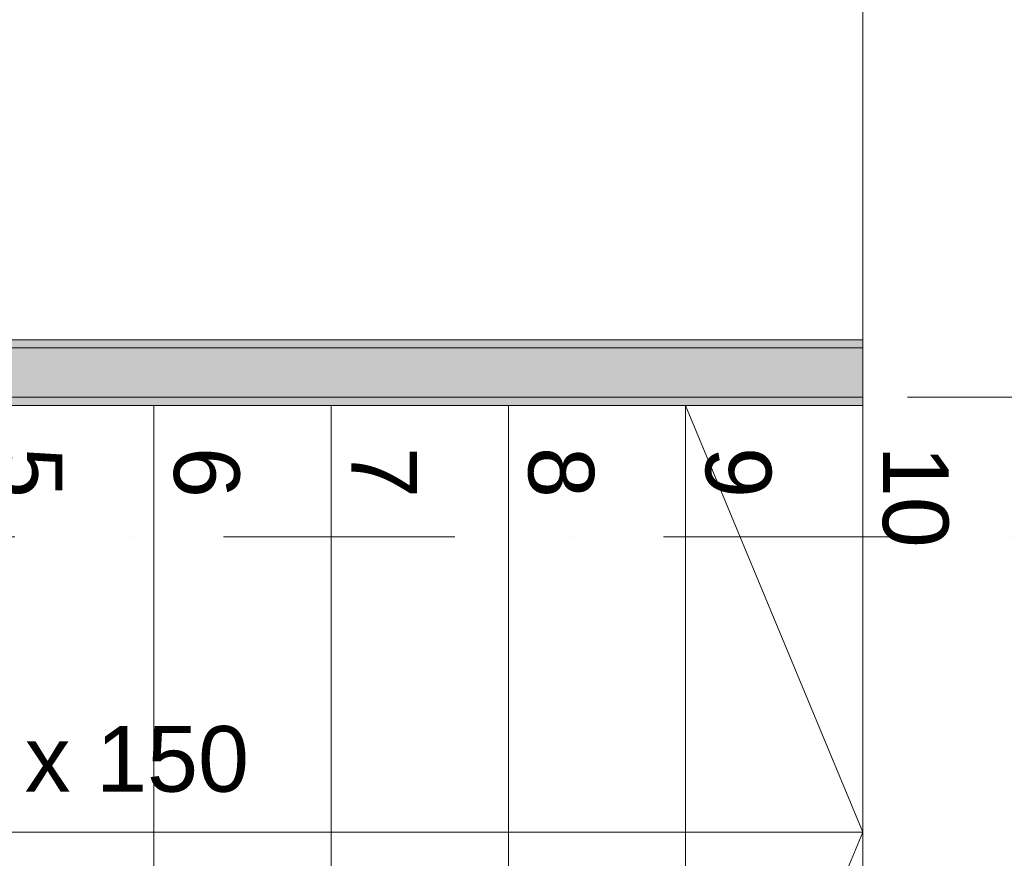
# Model space of a CAD drawing. Header units: millimetres. Extents: x -14761 to 157739, y -22400 to 107990.
# Tile 226 of 256: x 104916 to 106416, y 53510 to 54787. Entities that reach past the tile are written whole.
import ezdxf

# ---------------------------------------------------------------- set-up
doc = ezdxf.new("R2010")
doc.units = ezdxf.units.MM
doc.header["$MEASUREMENT"] = 0
doc.linetypes.add('Штриховая', pattern=[564.444447, 282.222223, -282.222223])
doc.linetypes.add('Штрихпунктирная', pattern=[670.277762, 352.777767, -176.388884, 0, -141.111112])
for name, color, linetype in [('Конструктив - Лестницы в бассейны', 7, 'Continuous'), ('Конструктив - стены бассейнов жб нов', 7, 'Continuous'), ('Элемент Модели - Зона', 7, 'Continuous'), ('Элемент Модели - Оси', 7, 'Continuous')]:
    doc.layers.add(name, color=color, linetype=linetype)
doc.styles.add('СГЕНЕРИР_СТИЛЬ_1', font='txt')

msp = doc.modelspace()

# ---------------------------------------------------------------- hatches: boundary and pattern name
at = {"layer": 'Конструктив - стены бассейнов жб нов', "linetype": 'Continuous', "lineweight": 0, "true_color": 0x000000}
for points in [[(106200, 54300), (99300, 54300), (99300.6, 54287.5), (106200, 54287.5)], [(99304.4, 54212.5), (106200, 54212.5), (106200, 54287.5), (99300.6, 54287.5)], [(99305, 54200), (106200, 54200), (106200, 54212.5), (99305, 54212.5)]]:
    msp.add_hatch(color=18, dxfattribs=at).paths.add_polyline_path(points)

# ---------------------------------------------------------------- linework, layer by layer
at = {"layer": 'Конструктив - Лестницы в бассейны', "color": 7, "linetype": 'Continuous', "lineweight": 15}
for p, q in [((103770, 54200), (106200, 54200)), ((104850, 54200), (105120, 54200)), ((105120, 54200), (105120, 52900)), ((105120, 52900), (105120, 54200)), ((105120, 54200), (105390, 54200)), ((105390, 54200), (105390, 52900)), ((105390, 52900), (105390, 54200)), ((105390, 54200), (105660, 54200)), ((105660, 54200), (105660, 52900)), ((105660, 52900), (105660, 54200)), ((105660, 54200), (105930, 54200)), ((105930, 54200), (105930, 52900)), ((105930, 52900), (105930, 54200)), ((105930, 54200), (106200, 54200)), ((105930, 54200), (106200, 53550)), ((106200, 54200), (106200, 52900)), ((106200, 54200), (106200, 52900)), ((104040, 53550), (105930, 53550)), ((105930, 53550), (106200, 53550)), ((106200, 53550), (105930, 52900))]:
    msp.add_line(p, q, dxfattribs=at)
at = {"layer": 'Конструктив - Лестницы в бассейны', "color": 7, "linetype": 'Continuous', "lineweight": 15, "flags": 128}
msp.add_lwpolyline([(106200, 52900), (109800, 52900), (109800, 56350), (106200, 56350)], close=True, dxfattribs=at)
at = {"layer": 'Конструктив - стены бассейнов жб нов', "color": 251, "linetype": 'Continuous', "lineweight": 20, "true_color": 0x575757}
for p, q in [((106200, 54287.5), (99300.6, 54287.5)), ((99304.4, 54212.5), (106200, 54212.5))]:
    msp.add_line(p, q, dxfattribs=at)
at = {"layer": 'Конструктив - стены бассейнов жб нов', "color": 251, "linetype": 'Continuous', "lineweight": 20, "true_color": 0x575757, "flags": 128}
for points in [[(106200, 54300), (99300, 54300)], [(106200, 54287.5), (106200, 54300)], [(106200, 54200), (106200, 54212.5)], [(99305, 54200), (106200, 54200)]]:
    msp.add_lwpolyline(points, dxfattribs=at)
at = {"layer": 'Элемент Модели - Зона', "color": 7, "linetype": 'Штриховая', "lineweight": 15, "flags": 128}
for points in [[(95900, 63600), (95900, 54212.5), (124800, 54212.5), (124800, 58701.5), (126248.5, 60150), (130530, 60150), (130530, 71750), (95900, 71750)], [(36150, 44957.4), (36110, 44957.4), (36110, 36320), (41880.3, 36320), (41880.3, 39141.6), (45142.5, 42405.1), (45156.7, 42391), (45156.7, 42420), (63300, 42420), (63300, 42400), (77399.7, 42400), (77399.7, 42420), (114081.4, 42420), (117316.7, 39176.5), (117320.1, 38841.9), (117320.1, 36305), (117360, 36305), (117360, 34300), (117120, 34300), (117120, 35700), (116700, 35700), (116700, 36100), (108300, 36100), (108300, 35700), (107700, 35700), (107700, 36100), (99320, 36100), (99320, 26970), (107700, 26970), (107700, 27650), (108300, 27650), (108300, 26460), (112380, 26460), (112380, 27370), (112500, 27370), (112500, 21180.1), (117120, 21180.1), (117120, 26250), (116650, 26250), (116650, 27750), (117120, 27750), (117120, 32800), (117360, 32800), (117360, 20150.1), (117120, 20150.1), (117120, 20940.1), (99320, 20940.1), (99320, 14650.1), (117120, 14650.1), (117120, 17700.1), (116700.1, 17700.1), (116700.1, 18325.6), (117120, 18325.6), (117120, 18650.1), (117360, 18650.1), (117360, 18320.1), (120850, 18320.1), (120850, 37205.1), (120238.9, 37205.1), (120238.9, 45000), (125700, 45000), (125700, 45300), (126300, 45300), (126300, 45000), (141025, 45000), (141025, 45100), (140125, 45100), (140125, 47500), (132700, 47500), (132700, 53680), (130530, 53680), (130530, 54300), (129182.9, 54300), (126300, 54300), (126300, 53700), (125700, 53700), (125700, 54212.5), (124799.8, 54212.5), (117300, 54212.5), (117300, 53700), (116700, 53700), (116700, 54212.5), (108300, 54212.5), (108300, 53700), (107700, 53700), (107700, 54212.5), (99300, 54212.5), (99300, 53700), (98700, 53700), (98700, 54212.5), (90650, 54212.5), (90650, 53700), (90050, 53700), (89950, 53700), (89950, 48632.8), (77450.1, 48632.8), (77450.1, 53800), (77450.1, 61690), (77460.1, 61690), (77460.1, 67850), (74720, 67850), (74720, 59730), (73964.5, 59730), (73964.5, 54212), (72300.1, 54212), (72300.1, 53700), (71700.1, 53700), (71700.1, 54212), (63300, 54212), (63300, 53700), (62700, 53700), (62700, 54212), (61025, 54212), (61025, 46500), (61025, 45000), (54300, 45000), (54300, 44700), (53700, 44700), (53700, 45000), (45300, 45000), (45300, 44700), (44700, 44700), (44700, 45000), (36750, 45000), (36750, 44700), (36150, 44700)]]:
    msp.add_lwpolyline(points, close=True, dxfattribs=at)
at = {"layer": 'Элемент Модели - Оси', "color": 7, "linetype": 'Штрихпунктирная', "lineweight": 15}
msp.add_line((-12760.6, 54000), (155650, 54000), dxfattribs=at)

# ---------------------------------------------------------------- texts
at = {"layer": 'Конструктив - Лестницы в бассейны', "color": 161, "lineweight": 20, "true_color": 0x78aaff, "insert": (104985, 53582.6), "char_height": 100, "attachment_point": 8, "style": 'СГЕНЕРИР_СТИЛЬ_1'}
msp.add_mtext('\\A1;{\\pqc;\\pt0,7100;\\fArial|b0|i0|c204|p38;10R x \\fArial|b0|i0|c204|p38;150\\fArial|b0|i0|c204|p38;\\A1{\\H.66x;\\S^  ;}\\fArial|b0|i0|c204|p38;\\fArial|b0|i0|c204|p38;\\fArial|b0|i0|c204|p38;\\fArial|b0|i0|c204|p38;\\A1{\\H.66x;\\S^  ;}\\fArial|b0|i0|c204|p38;\\fArial|b0|i0|c204|p38;\\fArial|b0|i0|c204|p38;\\fArial|b0|i0|c204|p38;\\A1{\\H.66x;\\S^  ;}\\fArial|b0|i0|c204|p38;}', dxfattribs=at)
at = {"layer": 'Конструктив - Лестницы в бассейны', "color": 161, "lineweight": 20, "true_color": 0x78aaff, "char_height": 100, "attachment_point": 6, "rotation": 270, "style": 'СГЕНЕРИР_СТИЛЬ_1'}
for s, insert in [('\\A1;{\\pqr;\\fArial|b0|i0|c204|p38;5}', (104929.9, 54059.1)), ('\\A1;{\\pqr;\\fArial|b0|i0|c204|p38;6}', (105199.9, 54059.1)), ('\\A1;{\\pqr;\\fArial|b0|i0|c204|p38;7}', (105470.7, 54059.1)), ('\\A1;{\\pqr;\\fArial|b0|i0|c204|p38;8}', (105739.9, 54059.1)), ('\\A1;{\\pqr;\\fArial|b0|i0|c204|p38;9}', (106009.9, 54059.1)), ('\\A1;{\\pqr;\\fArial|b0|i0|c204|p38;10}', (106279.9, 53983.2))]:
    msp.add_mtext(s, dxfattribs=dict(at, insert=insert))

doc.saveas('drawing.dxf')
